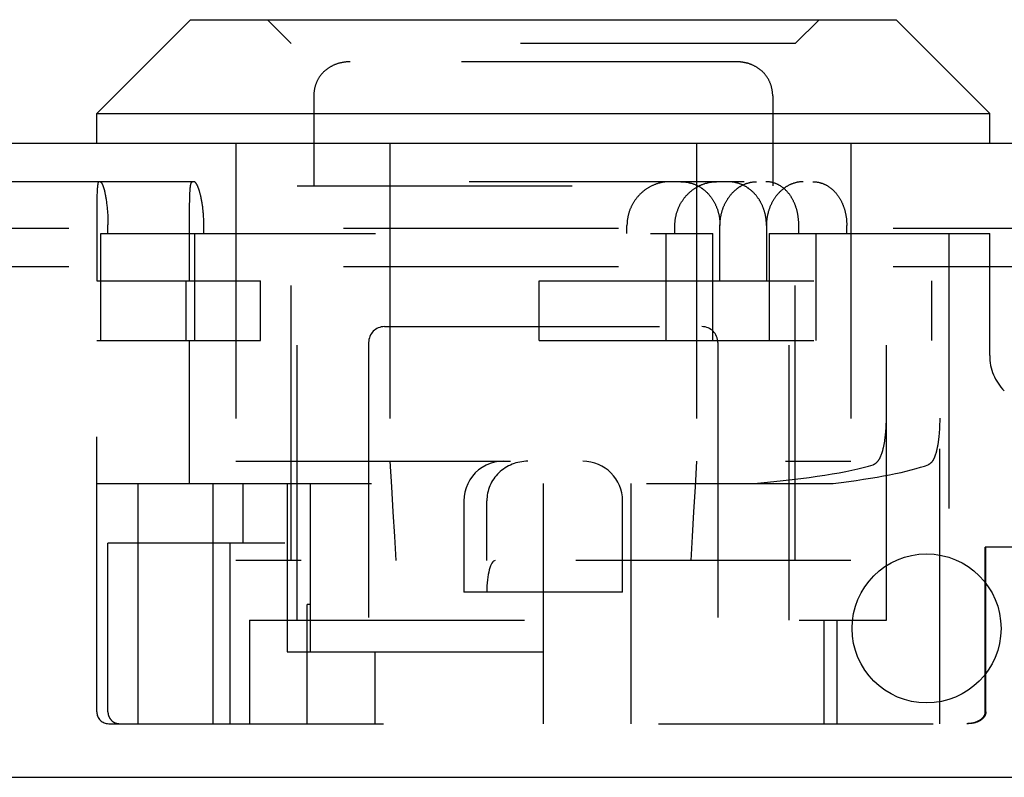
# Model space of a CAD drawing. Header units: inches. Extents: x 0 to 63, y 0 to 40.7.
# Tile 6 of 14: x 25.5 to 26.8, y 9.2 to 10.2. Entities that reach past the tile are written whole.
import ezdxf

# ---------------------------------------------------------------- set-up
doc = ezdxf.new("R2010")
doc.units = ezdxf.units.IN
doc.header["$LTSCALE"] = 3.462963
doc.header["$MEASUREMENT"] = 0
doc.linetypes.add('HIDDEN', pattern=[0.2, 0.1, -0.1])
doc.layers.add('DEFAULT_2', color=8, linetype='HIDDEN')
doc.layers.add('DOOR_ASSEMBLY', color=7, linetype='CONTINUOUS')

msp = doc.modelspace()

# ---------------------------------------------------------------- linework, layer by layer
at = {"layer": 'DEFAULT_2', "color": 8, "linetype": 'HIDDEN'}
for p, q in [((27.6635, 9.8896), (15.7595, 9.8896)), ((27.6635, 9.8416), (15.7595, 9.8416))]:
    msp.add_line(p, q, dxfattribs=at)
at = {"layer": 'DOOR_ASSEMBLY', "color": 7, "linetype": 'Continuous'}
for p, q in [((25.739, 10.1526), (25.621, 10.0346)), ((25.739, 10.1526), (26.628, 10.1526)), ((26.628, 10.1526), (26.746, 10.0346)), ((25.621, 9.9966), (25.621, 10.0346)), ((25.621, 10.0346), (26.746, 10.0346)), ((26.746, 9.9966), (26.746, 10.0346))]:
    msp.add_line(p, q, dxfattribs=at)
at = {"layer": 'DOOR_ASSEMBLY', "color": 8, "linetype": 'HIDDEN'}
for p, q in [((25.866, 10.1226), (25.836, 10.1526)), ((26.501, 10.1226), (26.531, 10.1526)), ((25.866, 9.4716), (25.866, 10.1226)), ((26.501, 10.1226), (25.866, 10.1226)), ((26.501, 9.4716), (26.501, 10.1226)), ((25.9365, 10.0995), (25.9358, 10.0995)), ((26.4268, 10.0996), (25.9401, 10.0996)), ((25.9185, 10.0949), (25.9178, 10.0946)), ((25.9198, 10.0955), (25.9191, 10.0952)), ((25.9211, 10.0961), (25.9205, 10.0958)), ((26.4459, 10.0961), (26.4452, 10.0963)), ((26.4498, 10.0943), (26.4491, 10.0946)), ((26.451, 10.0936), (26.4504, 10.0939)), ((26.4541, 10.0917), (26.4535, 10.0921)), ((25.8987, 10.0756), (25.8984, 10.075)), ((25.8994, 10.0769), (25.8991, 10.0763)), ((26.4683, 10.0756), (26.4679, 10.0763)), ((26.4689, 10.0743), (26.4686, 10.0749)), ((26.4717, 10.0655), (26.4715, 10.0663)), ((26.4726, 10.0566), (26.4726, 9.9436)), ((25.796, 9.9966), (25.796, 9.4716)), ((25.9903, 9.9966), (25.9903, 9.4716)), ((26.3767, 9.9966), (26.3767, 9.4716)), ((26.571, 9.9966), (26.571, 9.4716)), ((27.8217, 9.9486), (15.6363, 9.9486)), ((25.6215, 9.9384), (25.6214, 9.9375)), ((25.6214, 9.9375), (25.6214, 9.9364)), ((25.6215, 9.9394), (25.6215, 9.9384)), ((25.7385, 9.9365), (25.7385, 9.9375)), ((25.8735, 9.9436), (26.4935, 9.9436)), ((25.8735, 9.3966), (25.8735, 9.9436)), ((26.4935, 9.3966), (26.4935, 9.9436)), ((25.6211, 9.9256), (25.621, 9.9221)), ((25.6212, 9.9308), (25.6211, 9.9282)), ((25.6211, 9.9282), (25.6211, 9.9256)), ((25.6213, 9.9343), (25.6212, 9.9326)), ((25.6212, 9.9326), (25.6212, 9.9308)), ((25.6214, 9.9364), (25.6213, 9.9354)), ((25.6213, 9.9354), (25.6213, 9.9343)), ((25.6325, 9.9279), (25.6327, 9.9266)), ((25.6327, 9.9266), (25.6329, 9.9253)), ((25.6329, 9.9253), (25.6331, 9.9239)), ((25.7381, 9.9263), (25.7382, 9.9283)), ((25.7381, 9.9236), (25.7381, 9.9263)), ((25.7382, 9.9302), (25.7383, 9.932)), ((25.7382, 9.9283), (25.7382, 9.9302)), ((25.7383, 9.9332), (25.7384, 9.9343)), ((25.7383, 9.932), (25.7383, 9.9332)), ((25.7384, 9.9354), (25.7385, 9.9365)), ((25.7384, 9.9343), (25.7384, 9.9354)), ((25.621, 9.9221), (25.621, 9.917)), ((25.621, 9.917), (25.621, 9.8236)), ((25.6331, 9.9239), (25.6333, 9.9225)), ((25.6333, 9.9225), (25.6334, 9.9211)), ((25.6334, 9.9211), (25.6336, 9.9196)), ((25.6336, 9.9196), (25.6338, 9.9182)), ((25.6338, 9.9182), (25.6339, 9.9167)), ((25.6339, 9.9167), (25.6341, 9.9152)), ((25.6341, 9.9152), (25.6342, 9.9137)), ((25.6342, 9.9137), (25.6343, 9.9121)), ((25.738, 9.9207), (25.7381, 9.9236)), ((25.738, 9.9193), (25.738, 9.9207)), ((25.738, 9.9147), (25.738, 9.9193)), ((25.738, 9.9092), (25.738, 9.9147)), ((25.6343, 9.9121), (25.6345, 9.9106)), ((25.6345, 9.9106), (25.6346, 9.909)), ((25.6346, 9.909), (25.6347, 9.9074)), ((25.6347, 9.9074), (25.6347, 9.9058)), ((25.6347, 9.9058), (25.6348, 9.9042)), ((25.6348, 9.9042), (25.6349, 9.9026)), ((25.6349, 9.9026), (25.6349, 9.901)), ((25.6349, 9.901), (25.635, 9.8994)), ((25.738, 9.8236), (25.738, 9.9092)), ((25.7556, 9.9041), (25.7555, 9.9057)), ((25.7557, 9.9025), (25.7556, 9.9041)), ((25.7557, 9.9009), (25.7557, 9.9025)), ((25.7558, 9.8993), (25.7557, 9.9009)), ((25.635, 9.8994), (25.635, 9.8977)), ((25.635, 9.8977), (25.635, 9.8961)), ((25.635, 9.8961), (25.6351, 9.8945)), ((25.6351, 9.8836), (25.6351, 9.8945)), ((25.7558, 9.8977), (25.7558, 9.8993)), ((25.7559, 9.8961), (25.7558, 9.8977)), ((25.7559, 9.8944), (25.7559, 9.8961)), ((25.7559, 9.8836), (25.7559, 9.8944)), ((26.289, 9.8836), (26.289, 9.8936)), ((26.3495, 9.8836), (26.3495, 9.8936)), ((26.4062, 9.8236), (26.4062, 9.8936)), ((26.4647, 9.8936), (26.4647, 9.8236)), ((26.5055, 9.8836), (26.5055, 9.8936)), ((26.566, 9.8836), (26.566, 9.8936)), ((25.626, 9.7486), (25.626, 9.8836)), ((25.626, 9.8836), (26.3973, 9.8836)), ((25.7443, 9.8836), (25.7443, 9.7486)), ((26.3381, 9.8836), (26.3381, 9.7486)), ((26.3973, 9.7486), (26.3973, 9.8836)), ((26.468, 9.8836), (26.746, 9.8836)), ((26.468, 9.8836), (26.468, 9.7486)), ((26.5272, 9.7486), (26.5272, 9.8836)), ((26.6158, 9.3966), (26.6158, 9.8836)), ((26.6831, 9.2661), (26.6831, 9.8836)), ((26.6945, 9.8836), (26.6945, 9.2661)), ((26.746, 9.7297), (26.746, 9.8836)), ((25.621, 9.8236), (25.8272, 9.8236)), ((25.7337, 9.7486), (25.7337, 9.8236)), ((25.8272, 9.7486), (25.8272, 9.8236)), ((26.1782, 9.8236), (26.6732, 9.8236)), ((26.1782, 9.7486), (26.1782, 9.8236)), ((26.5714, 9.7486), (26.5714, 9.8236)), ((26.6732, 9.7486), (26.6732, 9.8236)), ((25.9835, 9.7661), (26.3835, 9.7661)), ((25.621, 9.2811), (25.621, 9.7486)), ((25.621, 9.7486), (25.8272, 9.7486)), ((25.738, 9.5686), (25.738, 9.7486)), ((25.9635, 9.7461), (25.9635, 9.2661)), ((26.1782, 9.7486), (26.6732, 9.7486)), ((26.4035, 9.7461), (26.4035, 9.2661)), ((26.6155, 9.639), (26.6156, 9.6407)), ((26.6156, 9.6424), (26.6157, 9.6441)), ((26.6156, 9.6407), (26.6156, 9.6424)), ((26.6157, 9.6441), (26.6158, 9.6458)), ((26.6158, 9.6493), (26.6158, 9.651)), ((26.6158, 9.6476), (26.6158, 9.6493)), ((26.6158, 9.6458), (26.6158, 9.6476)), ((26.6829, 9.6424), (26.6828, 9.6407)), ((26.6828, 9.6407), (26.6828, 9.639)), ((26.683, 9.6458), (26.6829, 9.6441)), ((26.6829, 9.6441), (26.6829, 9.6424)), ((26.6831, 9.651), (26.683, 9.6493)), ((26.683, 9.6493), (26.683, 9.6475)), ((26.683, 9.6475), (26.683, 9.6458)), ((26.6151, 9.634), (26.6153, 9.6357)), ((26.6153, 9.6357), (26.6154, 9.6374)), ((26.6154, 9.6374), (26.6155, 9.639)), ((26.6821, 9.6291), (26.6819, 9.6275)), ((26.6822, 9.6307), (26.6821, 9.6291)), ((26.6823, 9.6324), (26.6822, 9.6307)), ((26.6825, 9.634), (26.6823, 9.6324)), ((26.6826, 9.6357), (26.6825, 9.634)), ((26.6827, 9.6373), (26.6826, 9.6357)), ((26.6828, 9.639), (26.6827, 9.6373)), ((25.796, 9.5966), (26.571, 9.5966)), ((25.621, 9.5686), (26.5486, 9.5686)), ((25.6725, 9.5686), (25.6725, 9.2661)), ((25.7671, 9.5686), (25.7671, 9.4936)), ((25.8052, 9.5686), (25.8052, 9.4936)), ((25.8609, 9.5686), (25.8609, 9.3566)), ((25.8904, 9.3566), (25.8904, 9.5686)), ((26.1835, 9.5686), (26.1835, 9.2661)), ((26.2945, 9.2661), (26.2945, 9.5686)), ((26.0835, 9.5466), (26.0835, 9.4316)), ((26.1124, 9.4716), (26.1124, 9.5466)), ((26.2835, 9.4316), (26.2835, 9.5466)), ((25.858, 9.4936), (25.6351, 9.4936)), ((25.6351, 9.2811), (25.6351, 9.4936)), ((25.7673, 9.4936), (25.7673, 9.2661)), ((25.7892, 9.2661), (25.7892, 9.4936)), ((27.4714, 9.4886), (26.7402, 9.4886)), ((26.7402, 9.2811), (26.7402, 9.4886)), ((26.7412, 9.2811), (26.7412, 9.4886)), ((26.571, 9.4716), (25.796, 9.4716)), ((26.2835, 9.4316), (26.0835, 9.4316)), ((25.8904, 9.4161), (25.886, 9.4161)), ((25.886, 9.2661), (25.886, 9.4161)), ((25.8135, 9.3966), (26.6158, 9.3966)), ((25.8135, 9.3966), (25.8135, 9.2661)), ((26.5375, 9.2661), (26.5375, 9.3966)), ((26.5535, 9.3966), (26.5535, 9.2661)), ((25.8609, 9.3566), (26.1835, 9.3566)), ((25.9713, 9.3566), (25.9713, 9.2661)), ((25.636, 9.2661), (27.5464, 9.2661))]:
    msp.add_line(p, q, dxfattribs=at)
at = {"layer": 'DOOR_ASSEMBLY', "color": 3, "linetype": 'Continuous'}
for p, q in [((27.8217, 9.9966), (15.6363, 9.9966)), ((15.5565, 9.1986), (27.9015, 9.1986))]:
    msp.add_line(p, q, dxfattribs=at)
at = {"layer": 'DOOR_ASSEMBLY', "color": 8, "linetype": 'HIDDEN'}
for points in [[(25.9401, 10.0996), (25.9395, 10.0996), (25.9387, 10.0996), (25.938, 10.0996), (25.9373, 10.0996), (25.9365, 10.0995), (25.9358, 10.0995), (25.9351, 10.0994), (25.9344, 10.0993), (25.9336, 10.0992), (25.9329, 10.0992), (25.9322, 10.0991), (25.9315, 10.0989), (25.9308, 10.0988), (25.9301, 10.0987), (25.9294, 10.0985), (25.9287, 10.0984), (25.928, 10.0982), (25.9273, 10.0981), (25.9266, 10.0979), (25.9259, 10.0977), (25.9252, 10.0975), (25.9245, 10.0973), (25.9238, 10.0971), (25.9231, 10.0968), (25.9225, 10.0966), (25.9218, 10.0963), (25.9211, 10.0961), (25.9204, 10.0958), (25.9198, 10.0955), (25.9191, 10.0952), (25.9185, 10.0949), (25.9178, 10.0946), (25.9172, 10.0943), (25.9166, 10.0939), (25.9159, 10.0936), (25.9153, 10.0932), (25.9147, 10.0929), (25.9141, 10.0925), (25.9135, 10.0921), (25.9129, 10.0917), (25.9123, 10.0913), (25.9117, 10.0909), (25.9111, 10.0905), (25.9106, 10.0901), (25.91, 10.0896), (25.9094, 10.0892), (25.9089, 10.0887), (25.9084, 10.0882), (25.9078, 10.0877), (25.9073, 10.0873), (25.9068, 10.0868), (25.9063, 10.0863), (25.9058, 10.0857), (25.9053, 10.0852), (25.9048, 10.0847), (25.9043, 10.0841), (25.9039, 10.0836), (25.9034, 10.083), (25.903, 10.0824), (25.9025, 10.0819), (25.9021, 10.0813), (25.9017, 10.0807), (25.9013, 10.0801), (25.9009, 10.0795), (25.9005, 10.0788), (25.9001, 10.0782), (25.8998, 10.0776), (25.8994, 10.0769), (25.8991, 10.0763), (25.8987, 10.0756), (25.8984, 10.0749), (25.8981, 10.0743), (25.8978, 10.0736), (25.8975, 10.0729), (25.8972, 10.0722), (25.897, 10.0715), (25.8967, 10.0708), (25.8965, 10.07), (25.8962, 10.0693), (25.896, 10.0686), (25.8958, 10.0678), (25.8956, 10.0671), (25.8955, 10.0663), (25.8953, 10.0655), (25.8951, 10.0648), (25.895, 10.064), (25.8949, 10.0632), (25.8948, 10.0624), (25.8947, 10.0616), (25.8946, 10.0608), (25.8945, 10.0599), (25.8944, 10.0591), (25.8944, 10.0583), (25.8944, 10.0574), (25.8944, 10.0566), (25.8944, 10.0563)], [(25.9344, 10.0993), (25.9337, 10.0992), (25.9329, 10.0992), (25.9322, 10.0991), (25.9315, 10.0989), (25.9308, 10.0988), (25.9301, 10.0987)], [(25.9401, 10.0996), (25.9395, 10.0996), (25.9387, 10.0996), (25.938, 10.0996)], [(26.4726, 10.0566), (26.4726, 10.0574), (26.4726, 10.0583), (26.4725, 10.0591), (26.4725, 10.0599), (26.4724, 10.0608), (26.4723, 10.0616), (26.4722, 10.0624), (26.4721, 10.0632), (26.472, 10.064), (26.4718, 10.0648), (26.4717, 10.0655), (26.4715, 10.0663), (26.4713, 10.0671), (26.4712, 10.0678), (26.471, 10.0686), (26.4707, 10.0693), (26.4705, 10.07), (26.4703, 10.0708), (26.47, 10.0715), (26.4697, 10.0722), (26.4695, 10.0729), (26.4692, 10.0736), (26.4689, 10.0743), (26.4686, 10.075), (26.4683, 10.0756), (26.4679, 10.0763), (26.4676, 10.0769), (26.4672, 10.0776), (26.4669, 10.0782), (26.4665, 10.0788), (26.4661, 10.0795), (26.4657, 10.0801), (26.4653, 10.0807), (26.4649, 10.0813), (26.4645, 10.0819), (26.464, 10.0824), (26.4636, 10.083), (26.4631, 10.0836), (26.4627, 10.0841), (26.4622, 10.0847), (26.4617, 10.0852), (26.4612, 10.0857), (26.4607, 10.0863), (26.4602, 10.0868), (26.4597, 10.0873), (26.4592, 10.0877), (26.4586, 10.0882), (26.4581, 10.0887), (26.4575, 10.0892), (26.457, 10.0896), (26.4564, 10.0901), (26.4558, 10.0905), (26.4553, 10.0909), (26.4547, 10.0913), (26.4541, 10.0917), (26.4535, 10.0921), (26.4529, 10.0925), (26.4523, 10.0929), (26.4517, 10.0932), (26.451, 10.0936), (26.4504, 10.0939), (26.4498, 10.0943), (26.4491, 10.0946), (26.4485, 10.0949), (26.4478, 10.0952), (26.4472, 10.0955), (26.4465, 10.0958), (26.4459, 10.0961), (26.4452, 10.0963), (26.4445, 10.0966), (26.4438, 10.0968), (26.4432, 10.0971), (26.4425, 10.0973), (26.4418, 10.0975), (26.4411, 10.0977), (26.4404, 10.0979), (26.4397, 10.0981), (26.439, 10.0982), (26.4383, 10.0984), (26.4376, 10.0985), (26.4369, 10.0987), (26.4362, 10.0988), (26.4355, 10.0989), (26.4348, 10.0991), (26.434, 10.0992), (26.4333, 10.0992), (26.4326, 10.0993), (26.4319, 10.0994), (26.4312, 10.0995), (26.4304, 10.0995), (26.4297, 10.0996), (26.429, 10.0996), (26.4282, 10.0996), (26.4275, 10.0996), (26.4268, 10.0996)], [(26.4326, 10.0993), (26.4319, 10.0994), (26.4312, 10.0995), (26.4304, 10.0995), (26.4297, 10.0996), (26.429, 10.0996)], [(26.4355, 10.0989), (26.4348, 10.0991), (26.4341, 10.0992)], [(26.4383, 10.0984), (26.4376, 10.0985), (26.4369, 10.0987)], [(25.9078, 10.0877), (25.9073, 10.0873), (25.9068, 10.0868), (25.9063, 10.0863)], [(25.9129, 10.0917), (25.9123, 10.0913), (25.9117, 10.0909), (25.9111, 10.0905), (25.9106, 10.0901)], [(25.9172, 10.0943), (25.9166, 10.0939), (25.9159, 10.0936), (25.9153, 10.0932), (25.9147, 10.0929), (25.9141, 10.0925), (25.9135, 10.0921)], [(25.9231, 10.0968), (25.9225, 10.0966), (25.9218, 10.0963)], [(25.9266, 10.0979), (25.9259, 10.0977), (25.9252, 10.0975), (25.9245, 10.0973), (25.9238, 10.0971)], [(25.9287, 10.0984), (25.928, 10.0982), (25.9273, 10.0981)], [(26.4439, 10.0968), (26.4432, 10.0971), (26.4425, 10.0973), (26.4418, 10.0975), (26.4411, 10.0977), (26.4404, 10.0979), (26.4397, 10.0981)], [(26.4485, 10.0949), (26.4478, 10.0952), (26.4472, 10.0955), (26.4465, 10.0958)], [(26.4592, 10.0877), (26.4586, 10.0882), (26.4581, 10.0887), (26.4575, 10.0892), (26.457, 10.0896), (26.4564, 10.0901)], [(26.4622, 10.0847), (26.4617, 10.0852), (26.4612, 10.0857), (26.4607, 10.0863)], [(25.8981, 10.0743), (25.8978, 10.0736), (25.8975, 10.0729)], [(25.9013, 10.0801), (25.9009, 10.0795), (25.9005, 10.0788)], [(25.9048, 10.0847), (25.9043, 10.0841), (25.9039, 10.0836), (25.9034, 10.083), (25.903, 10.0824)], [(26.4653, 10.0807), (26.4649, 10.0813), (26.4645, 10.0819), (26.464, 10.0824)], [(26.4676, 10.0769), (26.4672, 10.0776), (26.4669, 10.0782), (26.4665, 10.0788)], [(25.8948, 10.0624), (25.8947, 10.0616), (25.8946, 10.0608)], [(25.8953, 10.0655), (25.8951, 10.0648), (25.895, 10.064)], [(25.8962, 10.0693), (25.896, 10.0686), (25.8958, 10.0678), (25.8956, 10.0671), (25.8955, 10.0663)], [(26.4707, 10.0693), (26.4705, 10.07), (26.4703, 10.0708), (26.47, 10.0715), (26.4697, 10.0722), (26.4695, 10.0729)], [(26.4723, 10.0616), (26.4722, 10.0624), (26.4721, 10.0632), (26.472, 10.064)], [(25.8944, 10.0591), (25.8944, 10.0583), (25.8944, 10.0574), (25.8944, 10.0566), (25.8944, 9.9436)], [(26.4726, 10.0583), (26.4725, 10.0591), (26.4725, 10.0599), (26.4724, 10.0608)], [(25.6237, 9.9486), (25.6236, 9.9486), (25.6235, 9.9486), (25.6234, 9.9486), (25.6234, 9.9485), (25.6233, 9.9485), (25.6232, 9.9484), (25.6231, 9.9483), (25.6231, 9.9482), (25.623, 9.9481), (25.6229, 9.948), (25.6229, 9.9479), (25.6228, 9.9477), (25.6227, 9.9476), (25.6227, 9.9474), (25.6226, 9.9472), (25.6225, 9.947), (25.6225, 9.9468), (25.6224, 9.9466), (25.6224, 9.9464), (25.6223, 9.9461), (25.6223, 9.9459), (25.6222, 9.9456), (25.6222, 9.9454), (25.6221, 9.9451), (25.6221, 9.9448), (25.622, 9.9445), (25.622, 9.9441), (25.6219, 9.9438), (25.6219, 9.9435), (25.6218, 9.9431), (25.6218, 9.9427), (25.6218, 9.9424), (25.6217, 9.942), (25.6217, 9.9416), (25.6217, 9.9411), (25.6216, 9.9407), (25.6216, 9.9403), (25.6215, 9.9394)], [(25.6254, 9.9486), (25.6255, 9.9486), (25.6256, 9.9486), (25.6257, 9.9486), (25.6258, 9.9485), (25.6259, 9.9485), (25.626, 9.9484), (25.6261, 9.9483), (25.6262, 9.9482), (25.6264, 9.9481), (25.6265, 9.948), (25.6266, 9.9479), (25.6267, 9.9477), (25.6268, 9.9476), (25.6269, 9.9474), (25.6271, 9.9472), (25.6272, 9.947), (25.6273, 9.9468), (25.6274, 9.9466), (25.6275, 9.9464), (25.6277, 9.9461), (25.6278, 9.9459), (25.6279, 9.9456), (25.628, 9.9453), (25.6282, 9.945), (25.6283, 9.9447), (25.6284, 9.9444), (25.6286, 9.9441), (25.6287, 9.9437), (25.6288, 9.9434), (25.6289, 9.943), (25.6291, 9.9426), (25.6292, 9.9423), (25.6293, 9.9419), (25.6295, 9.9414), (25.6296, 9.941), (25.6297, 9.9406), (25.6298, 9.9402), (25.63, 9.9397), (25.6301, 9.9392), (25.6302, 9.9388), (25.6303, 9.9383), (25.6305, 9.9378), (25.6306, 9.9373), (25.6307, 9.9368), (25.6308, 9.9362), (25.631, 9.9357), (25.6311, 9.9352), (25.6312, 9.9346), (25.6313, 9.934), (25.6314, 9.9335), (25.6316, 9.9329), (25.6317, 9.9323), (25.6318, 9.9317), (25.6319, 9.9311), (25.632, 9.9305), (25.6321, 9.9299)], [(25.7385, 9.9375), (25.7386, 9.9385), (25.7386, 9.9389), (25.7387, 9.9394), (25.7387, 9.9399), (25.7387, 9.9403), (25.7388, 9.9407), (25.7388, 9.9412), (25.7389, 9.9416), (25.7389, 9.942), (25.739, 9.9424), (25.739, 9.9427), (25.7391, 9.9431), (25.7391, 9.9435), (25.7392, 9.9438), (25.7392, 9.9441), (25.7393, 9.9445), (25.7393, 9.9448), (25.7394, 9.9451), (25.7395, 9.9454), (25.7395, 9.9456), (25.7396, 9.9459), (25.7397, 9.9462), (25.7397, 9.9464), (25.7398, 9.9466), (25.7399, 9.9468), (25.74, 9.947), (25.74, 9.9472), (25.7401, 9.9474), (25.7402, 9.9476), (25.7403, 9.9477), (25.7404, 9.9479), (25.7404, 9.948), (25.7405, 9.9481), (25.7406, 9.9482), (25.7407, 9.9483), (25.7408, 9.9484), (25.7409, 9.9485), (25.741, 9.9485), (25.7411, 9.9486), (25.7412, 9.9486), (25.7413, 9.9486), (25.7414, 9.9486)], [(25.7555, 9.9057), (25.7554, 9.9065), (25.7554, 9.9073), (25.7553, 9.9081), (25.7553, 9.9089), (25.7552, 9.9096), (25.7551, 9.9104), (25.7551, 9.9112), (25.755, 9.912), (25.7549, 9.9127), (25.7548, 9.9135), (25.7547, 9.9143), (25.7546, 9.915), (25.7546, 9.9158), (25.7545, 9.9165), (25.7544, 9.9173), (25.7543, 9.918), (25.7542, 9.9187), (25.7541, 9.9195), (25.7539, 9.9202), (25.7538, 9.9209), (25.7537, 9.9216), (25.7536, 9.9223), (25.7535, 9.923), (25.7534, 9.9237), (25.7532, 9.9244), (25.7531, 9.9251), (25.753, 9.9258), (25.7529, 9.9265), (25.7527, 9.9271), (25.7526, 9.9278), (25.7525, 9.9284), (25.7523, 9.9291), (25.7522, 9.9297), (25.752, 9.9303), (25.7519, 9.931), (25.7517, 9.9316), (25.7516, 9.9322), (25.7514, 9.9328), (25.7513, 9.9334), (25.7511, 9.9339), (25.751, 9.9345), (25.7508, 9.9351), (25.7507, 9.9356), (25.7505, 9.9361), (25.7504, 9.9367), (25.7502, 9.9372), (25.75, 9.9377), (25.7499, 9.9382), (25.7497, 9.9387), (25.7496, 9.9392), (25.7494, 9.9396), (25.7492, 9.9401), (25.7491, 9.9405), (25.7489, 9.941), (25.7487, 9.9414), (25.7486, 9.9418), (25.7484, 9.9422), (25.7483, 9.9426), (25.7481, 9.943), (25.7479, 9.9433), (25.7478, 9.9437), (25.7476, 9.944), (25.7474, 9.9444), (25.7473, 9.9447), (25.7471, 9.945), (25.7469, 9.9453), (25.7468, 9.9456), (25.7466, 9.9458), (25.7465, 9.9461), (25.7463, 9.9463), (25.7462, 9.9466), (25.746, 9.9468), (25.7458, 9.947), (25.7457, 9.9472), (25.7455, 9.9474), (25.7454, 9.9476), (25.7452, 9.9477), (25.7451, 9.9479), (25.7449, 9.948), (25.7448, 9.9481), (25.7446, 9.9482), (25.7445, 9.9483), (25.7444, 9.9484), (25.7442, 9.9485), (25.7441, 9.9485), (25.7439, 9.9486), (25.7438, 9.9486), (25.7437, 9.9486), (25.7435, 9.9486)], [(26.3429, 9.9486), (26.3421, 9.9486), (26.3413, 9.9486), (26.3405, 9.9486), (26.3397, 9.9485), (26.3389, 9.9485), (26.3381, 9.9484), (26.3373, 9.9483), (26.3365, 9.9482), (26.3357, 9.9481), (26.3349, 9.948), (26.3341, 9.9479), (26.3333, 9.9477), (26.3326, 9.9476), (26.3318, 9.9474), (26.331, 9.9472), (26.3302, 9.947), (26.3294, 9.9468), (26.3286, 9.9466), (26.3279, 9.9463), (26.3271, 9.9461), (26.3263, 9.9458), (26.3255, 9.9456), (26.3248, 9.9453), (26.324, 9.945), (26.3232, 9.9447), (26.3225, 9.9444), (26.3217, 9.944), (26.321, 9.9437), (26.3202, 9.9433), (26.3195, 9.943), (26.3188, 9.9426), (26.318, 9.9422), (26.3173, 9.9418), (26.3166, 9.9414), (26.3159, 9.941), (26.3152, 9.9405), (26.3145, 9.9401), (26.3138, 9.9396), (26.3131, 9.9392), (26.3124, 9.9387), (26.3117, 9.9382), (26.3111, 9.9377), (26.3104, 9.9372), (26.3098, 9.9367), (26.3091, 9.9361), (26.3085, 9.9356), (26.3079, 9.9351), (26.3072, 9.9345), (26.3066, 9.9339), (26.306, 9.9334), (26.3054, 9.9328), (26.3048, 9.9322), (26.3043, 9.9316), (26.3037, 9.931), (26.3031, 9.9303), (26.3026, 9.9297), (26.302, 9.9291), (26.3015, 9.9284), (26.301, 9.9278), (26.3005, 9.9271), (26.3, 9.9265), (26.2995, 9.9258), (26.299, 9.9251), (26.2985, 9.9244), (26.2981, 9.9237), (26.2976, 9.923), (26.2972, 9.9223), (26.2968, 9.9216), (26.2963, 9.9209), (26.2959, 9.9202), (26.2955, 9.9195), (26.2952, 9.9187), (26.2948, 9.918), (26.2944, 9.9173), (26.2941, 9.9165), (26.2937, 9.9158), (26.2934, 9.915), (26.2931, 9.9143), (26.2928, 9.9135), (26.2925, 9.9127), (26.2922, 9.912), (26.2919, 9.9112), (26.2917, 9.9104), (26.2914, 9.9096), (26.2912, 9.9089), (26.291, 9.9081), (26.2908, 9.9073), (26.2906, 9.9065), (26.2904, 9.9057), (26.2902, 9.9049), (26.2901, 9.9041), (26.2899, 9.9033), (26.2898, 9.9025), (26.2896, 9.9017), (26.2895, 9.9009), (26.2894, 9.9001), (26.2893, 9.8993), (26.2893, 9.8985), (26.2892, 9.8977), (26.2891, 9.8969), (26.2891, 9.8961), (26.2891, 9.8953), (26.289, 9.8944), (26.289, 9.8936)], [(26.3495, 9.8936), (26.3495, 9.8945), (26.3495, 9.8953), (26.3495, 9.8961), (26.3495, 9.8969), (26.3496, 9.8977), (26.3497, 9.8985), (26.3497, 9.8994), (26.3498, 9.9002), (26.3499, 9.901), (26.35, 9.9018), (26.3502, 9.9026), (26.3503, 9.9034), (26.3505, 9.9042), (26.3506, 9.905), (26.3508, 9.9058), (26.351, 9.9066), (26.3512, 9.9074), (26.3514, 9.9082), (26.3516, 9.909), (26.3518, 9.9098), (26.3521, 9.9106), (26.3523, 9.9113), (26.3526, 9.9121), (26.3529, 9.9129), (26.3531, 9.9137), (26.3534, 9.9144), (26.3538, 9.9152), (26.3541, 9.9159), (26.3544, 9.9167), (26.3547, 9.9174), (26.3551, 9.9182), (26.3555, 9.9189), (26.3558, 9.9196), (26.3562, 9.9204), (26.3566, 9.9211), (26.357, 9.9218), (26.3575, 9.9225), (26.3579, 9.9232), (26.3583, 9.9239), (26.3588, 9.9246), (26.3592, 9.9253), (26.3597, 9.926), (26.3602, 9.9266), (26.3607, 9.9273), (26.3612, 9.9279), (26.3617, 9.9286), (26.3622, 9.9292), (26.3627, 9.9299), (26.3632, 9.9305), (26.3638, 9.9311), (26.3643, 9.9317), (26.3649, 9.9323), (26.3655, 9.9329), (26.3661, 9.9335), (26.3666, 9.934), (26.3672, 9.9346), (26.3678, 9.9352), (26.3685, 9.9357), (26.3691, 9.9362), (26.3697, 9.9368), (26.3703, 9.9373), (26.371, 9.9378), (26.3716, 9.9383), (26.3723, 9.9388), (26.3729, 9.9392), (26.3736, 9.9397), (26.3743, 9.9402), (26.375, 9.9406), (26.3757, 9.941), (26.3763, 9.9414), (26.377, 9.9419), (26.3777, 9.9423), (26.3785, 9.9426), (26.3792, 9.943), (26.3799, 9.9434), (26.3806, 9.9437), (26.3813, 9.9441), (26.3821, 9.9444), (26.3828, 9.9447), (26.3835, 9.945), (26.3843, 9.9453), (26.385, 9.9456), (26.3858, 9.9459), (26.3865, 9.9461), (26.3873, 9.9464), (26.388, 9.9466), (26.3888, 9.9468), (26.3896, 9.947), (26.3903, 9.9472), (26.3911, 9.9474), (26.3919, 9.9476), (26.3926, 9.9477), (26.3934, 9.9479), (26.3942, 9.948), (26.395, 9.9481), (26.3957, 9.9482), (26.3965, 9.9483), (26.3973, 9.9484), (26.3981, 9.9485), (26.3988, 9.9485), (26.3996, 9.9486), (26.4004, 9.9486), (26.4012, 9.9486), (26.4019, 9.9486)], [(26.3569, 9.9486), (26.3577, 9.9486), (26.3584, 9.9486), (26.3592, 9.9486), (26.36, 9.9485), (26.3607, 9.9485), (26.3615, 9.9484), (26.3623, 9.9483), (26.363, 9.9482), (26.3638, 9.9481), (26.3645, 9.948), (26.3653, 9.9479), (26.366, 9.9477), (26.3668, 9.9476), (26.3675, 9.9474), (26.3683, 9.9472), (26.369, 9.947), (26.3697, 9.9468), (26.3705, 9.9466), (26.3712, 9.9464), (26.3719, 9.9462), (26.3726, 9.9459), (26.3733, 9.9456), (26.3741, 9.9454), (26.3748, 9.9451), (26.3755, 9.9448), (26.3762, 9.9445), (26.3768, 9.9441), (26.3775, 9.9438), (26.3782, 9.9435), (26.3789, 9.9431), (26.3796, 9.9427), (26.3802, 9.9424), (26.3809, 9.942), (26.3815, 9.9416), (26.3822, 9.9412), (26.3828, 9.9407), (26.3834, 9.9403), (26.3841, 9.9399), (26.3847, 9.9394), (26.3853, 9.9389), (26.3859, 9.9385), (26.3865, 9.938), (26.3871, 9.9375), (26.3877, 9.937), (26.3883, 9.9365), (26.3888, 9.9359), (26.3894, 9.9354), (26.3899, 9.9349), (26.3905, 9.9343), (26.391, 9.9337), (26.3916, 9.9332), (26.3921, 9.9326), (26.3926, 9.932), (26.3931, 9.9314), (26.3936, 9.9308), (26.3941, 9.9302), (26.3946, 9.9295), (26.3951, 9.9289), (26.3955, 9.9283), (26.396, 9.9276), (26.3964, 9.927), (26.3969, 9.9263), (26.3973, 9.9256), (26.3977, 9.9249), (26.3981, 9.9243), (26.3985, 9.9236), (26.3989, 9.9229), (26.3993, 9.9221), (26.3997, 9.9214), (26.4, 9.9207), (26.4004, 9.92), (26.4007, 9.9193), (26.4011, 9.9185), (26.4014, 9.9178), (26.4017, 9.917), (26.402, 9.9163), (26.4023, 9.9155), (26.4026, 9.9147), (26.4029, 9.914), (26.4031, 9.9132), (26.4034, 9.9124), (26.4036, 9.9116), (26.4038, 9.9108), (26.4041, 9.91), (26.4043, 9.9092), (26.4045, 9.9084), (26.4047, 9.9076), (26.4048, 9.9068), (26.405, 9.906), (26.4052, 9.9052), (26.4053, 9.9044), (26.4055, 9.9036), (26.4056, 9.9028), (26.4057, 9.9019), (26.4058, 9.9011), (26.4059, 9.9003), (26.406, 9.8995), (26.406, 9.8986), (26.4061, 9.8978), (26.4062, 9.897), (26.4062, 9.8961), (26.4062, 9.8953), (26.4062, 9.8945), (26.4062, 9.8936)], [(26.4062, 9.8936), (26.4062, 9.8945), (26.4063, 9.8953), (26.4063, 9.8961), (26.4063, 9.897), (26.4064, 9.8978), (26.4064, 9.8986), (26.4065, 9.8995), (26.4066, 9.9003), (26.4067, 9.9011), (26.4068, 9.9019), (26.4069, 9.9028), (26.407, 9.9036), (26.4072, 9.9044), (26.4073, 9.9052), (26.4075, 9.906), (26.4076, 9.9068), (26.4078, 9.9076), (26.408, 9.9084), (26.4082, 9.9092), (26.4084, 9.91), (26.4086, 9.9108), (26.4089, 9.9116), (26.4091, 9.9124), (26.4093, 9.9132), (26.4096, 9.914), (26.4099, 9.9147), (26.4102, 9.9155), (26.4104, 9.9163), (26.4107, 9.917), (26.4111, 9.9178), (26.4114, 9.9185), (26.4117, 9.9193), (26.412, 9.92), (26.4124, 9.9207), (26.4127, 9.9214), (26.4131, 9.9221), (26.4135, 9.9229), (26.4139, 9.9236), (26.4143, 9.9243), (26.4147, 9.9249), (26.4151, 9.9256), (26.4155, 9.9263), (26.4159, 9.927), (26.4163, 9.9276), (26.4168, 9.9283), (26.4172, 9.9289), (26.4177, 9.9295), (26.4182, 9.9302), (26.4186, 9.9308), (26.4191, 9.9314), (26.4196, 9.932), (26.4201, 9.9326), (26.4206, 9.9332), (26.4211, 9.9337), (26.4216, 9.9343), (26.4221, 9.9349), (26.4227, 9.9354), (26.4232, 9.9359), (26.4237, 9.9365), (26.4243, 9.937), (26.4249, 9.9375), (26.4254, 9.938), (26.426, 9.9385), (26.4265, 9.9389), (26.4271, 9.9394), (26.4277, 9.9399), (26.4283, 9.9403), (26.4289, 9.9407), (26.4295, 9.9412), (26.4301, 9.9416), (26.4307, 9.942), (26.4313, 9.9424), (26.4319, 9.9427), (26.4325, 9.9431), (26.4331, 9.9435), (26.4338, 9.9438), (26.4344, 9.9441), (26.435, 9.9445), (26.4357, 9.9448), (26.4363, 9.9451), (26.4369, 9.9454), (26.4376, 9.9456), (26.4382, 9.9459), (26.4389, 9.9462), (26.4395, 9.9464), (26.4402, 9.9466), (26.4408, 9.9468), (26.4415, 9.947), (26.4422, 9.9472), (26.4428, 9.9474), (26.4435, 9.9476), (26.4441, 9.9477), (26.4448, 9.9479), (26.4455, 9.948), (26.4461, 9.9481), (26.4468, 9.9482), (26.4475, 9.9483), (26.4482, 9.9484), (26.4488, 9.9485), (26.4495, 9.9485), (26.4502, 9.9486), (26.4508, 9.9486), (26.4515, 9.9486), (26.4522, 9.9486)], [(26.4647, 9.8936), (26.4647, 9.8945), (26.4647, 9.8953), (26.4647, 9.8961), (26.4647, 9.897), (26.4646, 9.8978), (26.4645, 9.8986), (26.4645, 9.8994), (26.4644, 9.9003), (26.4643, 9.9011), (26.4642, 9.9019), (26.4641, 9.9027), (26.464, 9.9036), (26.4638, 9.9044), (26.4637, 9.9052), (26.4635, 9.906), (26.4634, 9.9068), (26.4632, 9.9076), (26.463, 9.9084), (26.4628, 9.9092), (26.4626, 9.91), (26.4624, 9.9108), (26.4621, 9.9116), (26.4619, 9.9124), (26.4616, 9.9132), (26.4614, 9.9139), (26.4611, 9.9147), (26.4608, 9.9155), (26.4605, 9.9162), (26.4602, 9.917), (26.4599, 9.9177), (26.4596, 9.9185), (26.4593, 9.9192), (26.4589, 9.92), (26.4586, 9.9207), (26.4582, 9.9214), (26.4578, 9.9221), (26.4574, 9.9228), (26.4571, 9.9235), (26.4567, 9.9242), (26.4562, 9.9249), (26.4558, 9.9256), (26.4554, 9.9263), (26.455, 9.9269), (26.4545, 9.9276), (26.4541, 9.9282), (26.4536, 9.9289), (26.4531, 9.9295), (26.4526, 9.9301), (26.4522, 9.9308), (26.4517, 9.9314), (26.4512, 9.932), (26.4506, 9.9326), (26.4501, 9.9331), (26.4496, 9.9337), (26.4491, 9.9343), (26.4485, 9.9348), (26.448, 9.9354), (26.4474, 9.9359), (26.4468, 9.9364), (26.4463, 9.937), (26.4457, 9.9375), (26.4451, 9.938), (26.4445, 9.9384), (26.4439, 9.9389), (26.4433, 9.9394), (26.4427, 9.9398), (26.442, 9.9403), (26.4414, 9.9407), (26.4408, 9.9411), (26.4401, 9.9416), (26.4395, 9.942), (26.4388, 9.9424), (26.4382, 9.9427), (26.4375, 9.9431), (26.4368, 9.9435), (26.4362, 9.9438), (26.4355, 9.9441), (26.4348, 9.9445), (26.4341, 9.9448), (26.4334, 9.9451), (26.4327, 9.9454), (26.432, 9.9456), (26.4313, 9.9459), (26.4306, 9.9461), (26.4299, 9.9464), (26.4292, 9.9466), (26.4284, 9.9468), (26.4277, 9.947), (26.427, 9.9472), (26.4263, 9.9474), (26.4255, 9.9476), (26.4248, 9.9477), (26.424, 9.9479), (26.4233, 9.948), (26.4226, 9.9481), (26.4218, 9.9482), (26.4211, 9.9483), (26.4203, 9.9484), (26.4196, 9.9485), (26.4188, 9.9485), (26.418, 9.9486), (26.4173, 9.9486), (26.4165, 9.9486), (26.4158, 9.9486)], [(26.5055, 9.8936), (26.5055, 9.8944), (26.5055, 9.8953), (26.5055, 9.8961), (26.5055, 9.8969), (26.5054, 9.8977), (26.5054, 9.8985), (26.5053, 9.8993), (26.5053, 9.9001), (26.5052, 9.9009), (26.5051, 9.9017), (26.505, 9.9025), (26.5049, 9.9033), (26.5048, 9.9041), (26.5047, 9.9049), (26.5046, 9.9057), (26.5044, 9.9065), (26.5043, 9.9073), (26.5042, 9.9081), (26.504, 9.9089), (26.5038, 9.9096), (26.5037, 9.9104), (26.5035, 9.9112), (26.5033, 9.912), (26.5031, 9.9127), (26.5029, 9.9135), (26.5026, 9.9143), (26.5024, 9.915), (26.5022, 9.9158), (26.5019, 9.9165), (26.5017, 9.9173), (26.5014, 9.918), (26.5012, 9.9187), (26.5009, 9.9195), (26.5006, 9.9202), (26.5003, 9.9209), (26.5, 9.9216), (26.4997, 9.9223), (26.4994, 9.923), (26.499, 9.9237), (26.4987, 9.9244), (26.4984, 9.9251), (26.498, 9.9258), (26.4976, 9.9265), (26.4973, 9.9271), (26.4969, 9.9278), (26.4965, 9.9284), (26.4961, 9.9291), (26.4957, 9.9297), (26.4953, 9.9303), (26.4949, 9.931), (26.4945, 9.9316), (26.494, 9.9322), (26.4936, 9.9328), (26.4932, 9.9334), (26.4927, 9.9339), (26.4923, 9.9345), (26.4918, 9.9351), (26.4913, 9.9356), (26.4908, 9.9361), (26.4903, 9.9367), (26.4898, 9.9372), (26.4893, 9.9377), (26.4888, 9.9382), (26.4883, 9.9387), (26.4878, 9.9392), (26.4873, 9.9396), (26.4868, 9.9401), (26.4862, 9.9405), (26.4857, 9.941), (26.4851, 9.9414), (26.4846, 9.9418), (26.484, 9.9422), (26.4834, 9.9426), (26.4829, 9.943), (26.4823, 9.9433), (26.4817, 9.9437), (26.4811, 9.944), (26.4805, 9.9444), (26.4799, 9.9447), (26.4794, 9.945), (26.4787, 9.9453), (26.4781, 9.9456), (26.4775, 9.9458), (26.4769, 9.9461), (26.4763, 9.9463), (26.4757, 9.9466), (26.4751, 9.9468), (26.4744, 9.947), (26.4738, 9.9472), (26.4732, 9.9474), (26.4725, 9.9476), (26.4719, 9.9477), (26.4713, 9.9479), (26.4706, 9.948), (26.47, 9.9481), (26.4693, 9.9482), (26.4687, 9.9483), (26.468, 9.9484), (26.4674, 9.9485), (26.4667, 9.9485), (26.4661, 9.9486), (26.4654, 9.9486), (26.4648, 9.9486), (26.4641, 9.9486)], [(26.511, 9.9486), (26.5103, 9.9486), (26.5097, 9.9486), (26.509, 9.9486), (26.5083, 9.9485), (26.5076, 9.9485), (26.5069, 9.9484), (26.5063, 9.9483), (26.5056, 9.9482), (26.5049, 9.9481), (26.5042, 9.948), (26.5036, 9.9479), (26.5029, 9.9477), (26.5022, 9.9476), (26.5015, 9.9474), (26.5009, 9.9472), (26.5002, 9.947), (26.4995, 9.9468), (26.4989, 9.9466), (26.4982, 9.9464), (26.4975, 9.9461), (26.4969, 9.9459), (26.4962, 9.9456), (26.4956, 9.9454), (26.4949, 9.9451), (26.4943, 9.9448), (26.4937, 9.9445), (26.493, 9.9441), (26.4924, 9.9438), (26.4917, 9.9435), (26.4911, 9.9431), (26.4905, 9.9427), (26.4899, 9.9424), (26.4893, 9.942), (26.4887, 9.9416), (26.488, 9.9411), (26.4874, 9.9407), (26.4868, 9.9403), (26.4863, 9.9398), (26.4857, 9.9394), (26.4851, 9.9389), (26.4845, 9.9384), (26.484, 9.938), (26.4834, 9.9375), (26.4828, 9.937), (26.4823, 9.9364), (26.4817, 9.9359), (26.4812, 9.9354), (26.4807, 9.9348), (26.4801, 9.9343), (26.4796, 9.9337), (26.4791, 9.9331), (26.4786, 9.9326), (26.4781, 9.932), (26.4776, 9.9314), (26.4771, 9.9308), (26.4767, 9.9301), (26.4762, 9.9295), (26.4757, 9.9289), (26.4753, 9.9282), (26.4748, 9.9276), (26.4744, 9.9269), (26.474, 9.9263), (26.4736, 9.9256), (26.4732, 9.9249), (26.4728, 9.9242), (26.4724, 9.9235), (26.472, 9.9228), (26.4716, 9.9221), (26.4712, 9.9214), (26.4709, 9.9207), (26.4705, 9.92), (26.4702, 9.9192), (26.4699, 9.9185), (26.4695, 9.9177), (26.4692, 9.917), (26.4689, 9.9162), (26.4686, 9.9155), (26.4684, 9.9147), (26.4681, 9.9139), (26.4678, 9.9132), (26.4676, 9.9124), (26.4673, 9.9116), (26.4671, 9.9108), (26.4669, 9.91), (26.4667, 9.9092), (26.4665, 9.9084), (26.4663, 9.9076), (26.4661, 9.9068), (26.466, 9.906), (26.4658, 9.9052), (26.4657, 9.9044), (26.4655, 9.9036), (26.4654, 9.9027), (26.4653, 9.9019), (26.4652, 9.9011), (26.4651, 9.9003), (26.465, 9.8994), (26.4649, 9.8986), (26.4649, 9.8978), (26.4648, 9.897), (26.4648, 9.8961), (26.4648, 9.8953), (26.4647, 9.8945), (26.4647, 9.8936)], [(26.5232, 9.9486), (26.5238, 9.9486), (26.5245, 9.9486), (26.5252, 9.9486), (26.5258, 9.9485), (26.5265, 9.9485), (26.5272, 9.9484), (26.5278, 9.9483), (26.5285, 9.9482), (26.5292, 9.9481), (26.5298, 9.948), (26.5305, 9.9479), (26.5311, 9.9477), (26.5318, 9.9476), (26.5324, 9.9474), (26.5331, 9.9472), (26.5337, 9.947), (26.5344, 9.9468), (26.535, 9.9466), (26.5356, 9.9464), (26.5363, 9.9461), (26.5369, 9.9459), (26.5375, 9.9456), (26.5381, 9.9453), (26.5388, 9.945), (26.5394, 9.9447), (26.54, 9.9444), (26.5406, 9.9441), (26.5412, 9.9437), (26.5418, 9.9434), (26.5424, 9.943), (26.543, 9.9426), (26.5435, 9.9423), (26.5441, 9.9419), (26.5447, 9.9414), (26.5452, 9.941), (26.5458, 9.9406), (26.5464, 9.9402), (26.5469, 9.9397), (26.5474, 9.9392), (26.548, 9.9388), (26.5485, 9.9383), (26.549, 9.9378), (26.5495, 9.9373), (26.5501, 9.9368), (26.5506, 9.9362), (26.5511, 9.9357), (26.5515, 9.9352), (26.552, 9.9346), (26.5525, 9.934), (26.553, 9.9335), (26.5534, 9.9329), (26.5539, 9.9323), (26.5543, 9.9317), (26.5548, 9.9311), (26.5552, 9.9305), (26.5556, 9.9299), (26.556, 9.9292), (26.5565, 9.9286), (26.5569, 9.9279), (26.5572, 9.9273), (26.5576, 9.9266), (26.558, 9.926), (26.5584, 9.9253), (26.5587, 9.9246), (26.5591, 9.9239), (26.5594, 9.9232), (26.5598, 9.9225), (26.5601, 9.9218), (26.5604, 9.9211), (26.5607, 9.9204), (26.561, 9.9196), (26.5613, 9.9189), (26.5616, 9.9182), (26.5619, 9.9174), (26.5621, 9.9167), (26.5624, 9.9159), (26.5626, 9.9152), (26.5629, 9.9144), (26.5631, 9.9137), (26.5633, 9.9129), (26.5636, 9.9121), (26.5638, 9.9113), (26.564, 9.9106), (26.5641, 9.9098), (26.5643, 9.909), (26.5645, 9.9082), (26.5646, 9.9074), (26.5648, 9.9066), (26.5649, 9.9058), (26.5651, 9.905), (26.5652, 9.9042), (26.5653, 9.9034), (26.5654, 9.9026), (26.5655, 9.9018), (26.5656, 9.901), (26.5657, 9.9002), (26.5657, 9.8994), (26.5658, 9.8985), (26.5658, 9.8977), (26.5659, 9.8969), (26.5659, 9.8961), (26.5659, 9.8953), (26.566, 9.8945), (26.566, 9.8936)], [(25.6321, 9.9299), (25.6323, 9.9286), (25.6325, 9.9279)], [(26.5991, 9.5923), (26.5995, 9.5924), (26.5998, 9.5925), (26.6002, 9.5927), (26.6005, 9.5928), (26.6008, 9.593), (26.6011, 9.5932), (26.6015, 9.5934), (26.6018, 9.5936), (26.6021, 9.5938), (26.6024, 9.594), (26.6027, 9.5943), (26.603, 9.5945), (26.6033, 9.5948), (26.6036, 9.5951), (26.6039, 9.5954), (26.6042, 9.5957), (26.6045, 9.596), (26.6048, 9.5963), (26.6051, 9.5966), (26.6053, 9.597), (26.6056, 9.5973), (26.6059, 9.5977), (26.6061, 9.5981), (26.6064, 9.5985), (26.6067, 9.5989), (26.6069, 9.5993), (26.6072, 9.5998), (26.6074, 9.6002), (26.6076, 9.6006), (26.6079, 9.6011), (26.6081, 9.6016), (26.6083, 9.6021), (26.6086, 9.6025), (26.6088, 9.603), (26.609, 9.6036), (26.6092, 9.6041), (26.6094, 9.6046), (26.6096, 9.6052), (26.6099, 9.6057), (26.6101, 9.6063), (26.6102, 9.6068), (26.6104, 9.6074), (26.6106, 9.608), (26.6108, 9.6086), (26.611, 9.6092), (26.6112, 9.6098), (26.6114, 9.6104), (26.6115, 9.6111), (26.6117, 9.6117), (26.6119, 9.6123), (26.612, 9.613), (26.6122, 9.6137), (26.6123, 9.6143), (26.6125, 9.615), (26.6126, 9.6157), (26.6128, 9.6164), (26.6129, 9.6171), (26.613, 9.6178), (26.6132, 9.6185), (26.6133, 9.6192), (26.6134, 9.62), (26.6136, 9.6207), (26.6137, 9.6214), (26.6138, 9.6222), (26.6139, 9.6229), (26.614, 9.6237), (26.6141, 9.6245), (26.6142, 9.6252), (26.6143, 9.626), (26.6144, 9.6268), (26.6145, 9.6276), (26.6146, 9.6284), (26.6147, 9.6292), (26.6148, 9.63), (26.6149, 9.6308), (26.6149, 9.6316), (26.615, 9.6324), (26.6151, 9.634)], [(26.6819, 9.6275), (26.6818, 9.626), (26.6817, 9.6252), (26.6816, 9.6244), (26.6815, 9.6236), (26.6814, 9.6229), (26.6813, 9.6221), (26.6812, 9.6214), (26.6811, 9.6206), (26.681, 9.6199), (26.6809, 9.6192), (26.6808, 9.6185), (26.6806, 9.6177), (26.6805, 9.617), (26.6804, 9.6163), (26.6803, 9.6156), (26.6802, 9.6149), (26.68, 9.6143), (26.6799, 9.6136), (26.6798, 9.6129), (26.6796, 9.6123), (26.6795, 9.6116), (26.6793, 9.611), (26.6792, 9.6104), (26.679, 9.6097), (26.6789, 9.6091), (26.6787, 9.6085), (26.6785, 9.6079), (26.6784, 9.6073), (26.6782, 9.6068), (26.678, 9.6062), (26.6779, 9.6056), (26.6777, 9.6051), (26.6775, 9.6045), (26.6773, 9.604), (26.6771, 9.6035), (26.677, 9.603), (26.6768, 9.6025), (26.6766, 9.602), (26.6764, 9.6015), (26.6762, 9.601), (26.676, 9.6006), (26.6758, 9.6001), (26.6755, 9.5997), (26.6753, 9.5993), (26.6751, 9.5989), (26.6749, 9.5985), (26.6747, 9.5981), (26.6744, 9.5977), (26.6742, 9.5973), (26.674, 9.5969), (26.6737, 9.5966), (26.6735, 9.5963), (26.6733, 9.5959), (26.673, 9.5956), (26.6728, 9.5953), (26.6725, 9.595), (26.6723, 9.5948), (26.672, 9.5945), (26.6717, 9.5942), (26.6715, 9.594), (26.6712, 9.5938), (26.6709, 9.5936), (26.6707, 9.5934), (26.6704, 9.5932), (26.6701, 9.593), (26.6698, 9.5928), (26.6695, 9.5927), (26.6693, 9.5925), (26.669, 9.5924), (26.6687, 9.5923)], [(25.9903, 9.5966), (25.9922, 9.5645), (25.994, 9.533), (25.9959, 9.502), (25.9977, 9.4716)], [(26.1332, 9.5966), (26.1276, 9.5963), (26.1221, 9.5954), (26.1167, 9.5938), (26.1114, 9.5917), (26.1065, 9.5889), (26.102, 9.5856), (26.0979, 9.582), (26.0943, 9.5779), (26.0911, 9.5733), (26.0884, 9.5683), (26.0862, 9.5631), (26.0847, 9.5577), (26.0838, 9.5522), (26.0835, 9.5466)], [(26.3767, 9.5966), (26.3748, 9.5645), (26.373, 9.533), (26.3711, 9.502), (26.3693, 9.4716)], [(25.6351, 9.2811), (25.6351, 9.2808), (25.6351, 9.2805), (25.6351, 9.2802), (25.6351, 9.2799), (25.6351, 9.2795), (25.6352, 9.2792), (25.6352, 9.2789), (25.6353, 9.2786), (25.6353, 9.2783), (25.6354, 9.278), (25.6354, 9.2777), (25.6355, 9.2774), (25.6356, 9.277), (25.6357, 9.2767), (25.6358, 9.2764), (25.6359, 9.2761), (25.636, 9.2758), (25.6361, 9.2755), (25.6362, 9.2753), (25.6363, 9.275), (25.6365, 9.2747), (25.6366, 9.2744), (25.6367, 9.2741), (25.6369, 9.2738), (25.637, 9.2735), (25.6372, 9.2733), (25.6374, 9.273), (25.6375, 9.2727), (25.6377, 9.2725), (25.6379, 9.2722), (25.6381, 9.272), (25.6383, 9.2717), (25.6385, 9.2715), (25.6387, 9.2712), (25.6389, 9.271), (25.6391, 9.2708), (25.6393, 9.2705), (25.6395, 9.2703), (25.6397, 9.2701), (25.64, 9.2699), (25.6402, 9.2697), (25.6404, 9.2695), (25.6407, 9.2693), (25.6409, 9.2691), (25.6412, 9.2689), (25.6414, 9.2687), (25.6417, 9.2685), (25.6419, 9.2684), (25.6422, 9.2682), (25.6425, 9.268), (25.6428, 9.2679), (25.643, 9.2677), (25.6433, 9.2676), (25.6436, 9.2675), (25.6439, 9.2673), (25.6441, 9.2672), (25.6444, 9.2671), (25.6447, 9.267), (25.645, 9.2669), (25.6453, 9.2668), (25.6456, 9.2667), (25.6459, 9.2666), (25.6462, 9.2665), (25.6465, 9.2665), (25.6468, 9.2664), (25.6471, 9.2664), (25.6474, 9.2663), (25.6477, 9.2663), (25.648, 9.2662), (25.6483, 9.2662), (25.6486, 9.2662), (25.6489, 9.2661), (25.6492, 9.2661), (25.6496, 9.2661)], [(26.7402, 9.2811), (26.7401, 9.2809), (26.7401, 9.2807), (26.7401, 9.2805), (26.7401, 9.2803), (26.7401, 9.2801), (26.7401, 9.2799), (26.74, 9.2797), (26.74, 9.2795), (26.74, 9.2793), (26.7399, 9.2791), (26.7399, 9.2789), (26.7398, 9.2786), (26.7398, 9.2784), (26.7397, 9.2782), (26.7397, 9.278), (26.7396, 9.2778), (26.7395, 9.2776), (26.7394, 9.2774), (26.7393, 9.2772), (26.7393, 9.2769), (26.7392, 9.2767), (26.7391, 9.2765), (26.7389, 9.2763), (26.7388, 9.2761), (26.7387, 9.2758), (26.7386, 9.2756), (26.7384, 9.2754), (26.7383, 9.2752), (26.7381, 9.2749), (26.738, 9.2747), (26.7378, 9.2745), (26.7376, 9.2742), (26.7375, 9.274), (26.7373, 9.2738), (26.7371, 9.2735), (26.7368, 9.2733), (26.7366, 9.2731), (26.7364, 9.2728), (26.7362, 9.2726), (26.7359, 9.2724), (26.7356, 9.2721), (26.7354, 9.2719), (26.7351, 9.2717), (26.7348, 9.2714), (26.7345, 9.2712), (26.7342, 9.271), (26.7338, 9.2707), (26.7335, 9.2705), (26.7331, 9.2703), (26.7328, 9.27), (26.7324, 9.2698), (26.732, 9.2696), (26.7316, 9.2694), (26.7311, 9.2692), (26.7307, 9.2689), (26.7303, 9.2687), (26.7298, 9.2685), (26.7293, 9.2683), (26.7288, 9.2681), (26.7283, 9.268), (26.7278, 9.2678), (26.7272, 9.2676), (26.7267, 9.2674), (26.7261, 9.2673), (26.7256, 9.2671), (26.725, 9.267), (26.7244, 9.2669), (26.7238, 9.2667), (26.7232, 9.2666), (26.7225, 9.2665), (26.7219, 9.2664), (26.7213, 9.2664), (26.7206, 9.2663), (26.7199, 9.2662), (26.7193, 9.2662), (26.7186, 9.2662), (26.7179, 9.2661), (26.7173, 9.2661)], [(26.7412, 9.2811), (26.7412, 9.2809), (26.7412, 9.2807), (26.7412, 9.2805), (26.7412, 9.2803), (26.7412, 9.2801), (26.7411, 9.2799), (26.7411, 9.2797), (26.7411, 9.2795), (26.7411, 9.2793), (26.741, 9.2791), (26.741, 9.2789), (26.7409, 9.2787), (26.7409, 9.2785), (26.7408, 9.2783), (26.7408, 9.2781), (26.7407, 9.2779), (26.7406, 9.2777), (26.7405, 9.2775), (26.7405, 9.2772), (26.7404, 9.277), (26.7403, 9.2768), (26.7402, 9.2766), (26.7401, 9.2764), (26.74, 9.2762), (26.7398, 9.276), (26.7397, 9.2757), (26.7396, 9.2755), (26.7395, 9.2753), (26.7393, 9.2751), (26.7392, 9.2749), (26.739, 9.2746), (26.7388, 9.2744), (26.7387, 9.2742), (26.7385, 9.274), (26.7383, 9.2737), (26.7381, 9.2735), (26.7379, 9.2733), (26.7377, 9.273), (26.7375, 9.2728), (26.7372, 9.2726), (26.737, 9.2724), (26.7367, 9.2721), (26.7365, 9.2719), (26.7362, 9.2717), (26.7359, 9.2714), (26.7356, 9.2712), (26.7353, 9.271), (26.735, 9.2708), (26.7347, 9.2705), (26.7343, 9.2703), (26.734, 9.2701), (26.7336, 9.2699), (26.7332, 9.2696), (26.7328, 9.2694), (26.7324, 9.2692), (26.732, 9.269), (26.7315, 9.2688), (26.7311, 9.2686), (26.7306, 9.2684), (26.7302, 9.2682), (26.7297, 9.268), (26.7292, 9.2679), (26.7287, 9.2677), (26.7282, 9.2675), (26.7276, 9.2674), (26.7271, 9.2672), (26.7265, 9.2671), (26.7259, 9.2669), (26.7254, 9.2668), (26.7248, 9.2667), (26.7242, 9.2666), (26.7236, 9.2665), (26.7229, 9.2664), (26.7223, 9.2663), (26.7217, 9.2663), (26.721, 9.2662), (26.7204, 9.2662), (26.7198, 9.2662), (26.7191, 9.2661), (26.7184, 9.2661)]]:
    msp.add_lwpolyline(points, dxfattribs=at)
at = {"layer": 'DOOR_ASSEMBLY', "color": 3, "linetype": 'Continuous'}
msp.add_circle((26.6665, 9.3861), 0.0938, dxfattribs=at)
at = {"layer": 'DOOR_ASSEMBLY', "color": 8, "linetype": 'HIDDEN'}
for centre, radius, start, end in [((25.9835, 9.7461), 0.02, 90, 180), ((26.3835, 9.7461), 0.02, 0, 90), ((26.809, 9.7297), 0.063, 180, 225), ((26.2335, 9.5466), 0.05, 0, 90), ((25.636, 9.2811), 0.015, 180, 270)]:
    msp.add_arc(centre, radius, start, end, dxfattribs=at)
for centre, major_axis, ratio, start_param, end_param in [((26.1642, 9.5466), (0.0518, 0), 0.965926, 1.570796, 3.141593), ((26.1835, 9.6115), (0.4455, 0), 0.12, -0.931422, -0.368199), ((26.1835, 9.6115), (0.511, 0), 0.12, -0.77485, -0.319191), ((26.1231, 9.4316), (0, 0.04), 0.267949, 0, 1.570796)]:
    msp.add_ellipse(centre, major_axis=major_axis, ratio=ratio, start_param=start_param, end_param=end_param, dxfattribs=at)

doc.saveas('drawing.dxf')
